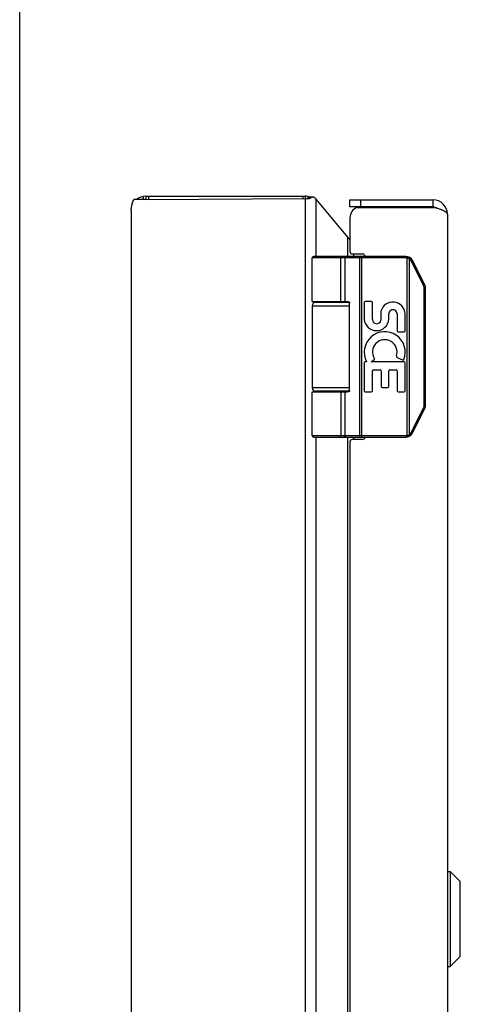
# Model space of a CAD drawing. Header units: inches. Extents: x 0 to 48.6, y 0 to 31.4.
# Tile 5 of 10: x 0 to 3.7, y 15.1 to 23.3. Entities that reach past the tile are written whole.
import ezdxf

# ---------------------------------------------------------------- set-up
doc = ezdxf.new("R2010")
doc.units = ezdxf.units.IN
doc.header["$LTSCALE"] = 2.671429
doc.header["$MEASUREMENT"] = 0
doc.layers.get('0').update_dxf_attribs({"linetype": 'CONTINUOUS'})
doc.layers.add('02___PRT_ALL_AXES', color=7, linetype='CONTINUOUS')

msp = doc.modelspace()

# ---------------------------------------------------------------- linework, layer by layer
at = {"color": 7, "linetype": 'Continuous'}
for p, q in [((0, 0), (0, 31.4286)), ((0.9768, 21.7684), (0.9812, 21.7622)), ((0.9806, 21.771), (0.9863, 21.7622)), ((1.0212, 21.7879), (1.0267, 21.7624)), ((1.0463, 21.7906), (1.0463, 21.7625)), ((1.0706, 21.7906), (1.0706, 21.7626)), ((2.3509, 21.7906), (2.3509, 21.7701)), ((2.3703, 21.7906), (2.3703, 21.7702)), ((2.3962, 21.7878), (2.3939, 21.7772)), ((2.4213, 21.779), (2.3958, 21.779)), ((2.4351, 21.7823), (2.4027, 21.7823)), ((2.7415, 21.7006), (2.7415, 21.7606)), ((2.8315, 21.7006), (2.8315, 21.7606)), ((3.4315, 21.7606), (3.4315, 21.7006)), ((3.4315, 21.7006), (2.7415, 21.7006)), ((3.2062, 21.2776), (2.4288, 21.2776)), ((3.2062, 21.2906), (2.4418, 21.2906)), ((2.6593, 21.2906), (2.6591, 21.2906)), ((2.6594, 21.2906), (2.6592, 21.2906)), ((2.6595, 21.2906), (2.6593, 21.2906)), ((2.6596, 21.2905), (2.6595, 21.2906)), ((2.6657, 20.9156), (2.6657, 21.2778)), ((2.6657, 20.9156), (2.6657, 21.2778)), ((2.7017, 20.9156), (2.7017, 21.2776)), ((2.8219, 21.2858), (2.8219, 21.2861)), ((2.8219, 21.2855), (2.8219, 21.2858)), ((2.822, 21.2851), (2.8219, 21.2855)), ((2.822, 21.2848), (2.822, 21.2851)), ((2.8221, 21.2844), (2.822, 21.2848)), ((2.8221, 21.284), (2.8221, 21.2844)), ((2.8221, 21.2836), (2.8221, 21.284)), ((2.8221, 21.2832), (2.8221, 21.2836)), ((2.8222, 21.2829), (2.8221, 21.2832)), ((2.8222, 21.2825), (2.8222, 21.2829)), ((2.8222, 21.282), (2.8222, 21.2825)), ((2.8222, 21.2816), (2.8222, 21.282)), ((2.8223, 21.2812), (2.8222, 21.2816)), ((2.8223, 21.2808), (2.8223, 21.2812)), ((2.8223, 21.2804), (2.8223, 21.2808)), ((2.8223, 21.28), (2.8223, 21.2804)), ((2.8223, 21.2795), (2.8223, 21.28)), ((2.8223, 21.2791), (2.8223, 21.2795)), ((2.8223, 21.2787), (2.8223, 21.2791)), ((2.8223, 21.2782), (2.8223, 21.2787)), ((2.8223, 21.2778), (2.8223, 21.2782)), ((2.8223, 21.2778), (2.8223, 19.8034)), ((2.8416, 19.7906), (2.8416, 21.2906)), ((3.2062, 21.2776), (3.2062, 21.2906)), ((3.2181, 21.2761), (3.2212, 21.2887)), ((3.2181, 19.805), (3.2181, 21.2761)), ((3.2354, 21.2693), (3.2358, 21.2698)), ((3.2354, 19.8119), (3.2354, 21.2693)), ((3.2358, 21.2698), (3.2361, 21.2704)), ((3.2361, 21.2704), (3.2364, 21.2709)), ((3.2364, 21.2709), (3.2368, 21.2714)), ((3.2368, 21.2714), (3.2371, 21.272)), ((3.2371, 21.272), (3.2374, 21.2725)), ((3.2374, 21.2725), (3.2376, 21.2728)), ((3.2376, 21.2728), (3.2378, 21.2732)), ((3.2378, 21.2732), (3.238, 21.2735)), ((3.238, 21.2735), (3.2382, 21.2738)), ((3.2382, 21.2738), (3.2384, 21.2741)), ((3.2384, 21.2741), (3.2386, 21.2745)), ((3.2386, 21.2745), (3.2388, 21.2748)), ((3.2388, 21.2748), (3.2389, 21.2751)), ((3.2389, 21.2751), (3.2391, 21.2754)), ((3.2391, 21.2754), (3.2392, 21.2757)), ((3.2392, 21.2757), (3.2394, 21.276)), ((3.2394, 21.276), (3.2395, 21.2762)), ((3.2395, 21.2762), (3.2397, 21.2765)), ((3.2397, 21.2765), (3.2398, 21.2768)), ((3.2522, 21.2502), (3.2528, 21.2505)), ((3.2528, 21.2505), (3.2536, 21.2509)), ((3.2536, 21.2509), (3.2543, 21.2513)), ((3.2543, 21.2513), (3.2551, 21.2517)), ((3.2551, 21.2517), (3.2558, 21.2521)), ((3.2558, 21.2521), (3.2564, 21.2524)), ((3.2564, 21.2524), (3.2571, 21.2528)), ((3.2571, 21.2528), (3.2576, 21.253)), ((3.2576, 21.253), (3.258, 21.2533)), ((3.258, 21.2533), (3.2585, 21.2536)), ((3.2585, 21.2536), (3.2589, 21.2538)), ((3.2589, 21.2538), (3.2593, 21.254)), ((3.2593, 21.254), (3.2595, 21.2542)), ((3.2595, 21.2542), (3.2598, 21.2543)), ((3.2598, 21.2543), (3.26, 21.2544)), ((3.26, 21.2544), (3.2602, 21.2546)), ((3.2602, 21.2546), (3.2604, 21.2547)), ((3.2604, 21.2547), (3.2606, 21.2548)), ((3.2606, 21.2548), (3.2608, 21.255)), ((3.3632, 21.0538), (3.2621, 21.256)), ((3.3534, 21.048), (3.2522, 21.2502)), ((3.3534, 21.048), (3.3543, 21.0485)), ((3.3543, 21.0485), (3.3551, 21.0488)), ((3.3551, 21.0488), (3.3558, 21.0492)), ((3.3558, 21.0492), (3.3565, 21.0496)), ((3.3565, 21.0496), (3.3572, 21.05)), ((3.3572, 21.05), (3.3579, 21.0504)), ((3.3579, 21.0504), (3.3584, 21.0506)), ((3.3584, 21.0506), (3.3589, 21.0509)), ((3.3586, 20.0553), (3.3586, 21.0258)), ((3.3586, 21.0258), (3.3698, 21.0258)), ((3.3589, 21.0509), (3.3593, 21.0511)), ((3.3593, 21.0511), (3.3596, 21.0513)), ((3.3596, 21.0513), (3.36, 21.0515)), ((3.36, 21.0515), (3.3604, 21.0518)), ((3.3604, 21.0518), (3.3606, 21.0519)), ((3.3606, 21.0519), (3.3609, 21.0521)), ((3.3609, 21.0521), (3.3611, 21.0522)), ((3.3611, 21.0522), (3.3613, 21.0523)), ((3.3613, 21.0523), (3.3615, 21.0525)), ((3.3615, 21.0525), (3.3617, 21.0526)), ((3.3617, 21.0526), (3.3619, 21.0527)), ((3.3698, 20.0553), (3.3698, 21.0258)), ((2.4288, 20.8806), (2.7397, 20.8806)), ((2.4588, 20.9106), (2.7375, 20.9106)), ((2.7397, 20.1756), (2.7397, 20.9056)), ((2.7397, 20.2006), (2.4288, 20.2006)), ((2.4288, 20.1656), (2.7198, 20.1656)), ((2.7375, 20.1706), (2.4588, 20.1706)), ((2.7017, 19.8036), (2.7017, 20.1656)), ((3.2522, 19.8309), (3.3534, 20.0332)), ((3.2621, 19.8251), (3.3632, 20.0274)), ((3.3534, 20.0332), (3.3543, 20.0327)), ((3.3543, 20.0327), (3.3551, 20.0323)), ((3.3551, 20.0323), (3.3558, 20.0319)), ((3.3558, 20.0319), (3.3565, 20.0315)), ((3.3565, 20.0315), (3.3572, 20.0312)), ((3.3572, 20.0312), (3.3579, 20.0308)), ((3.3579, 20.0308), (3.3584, 20.0305)), ((3.3584, 20.0305), (3.3589, 20.0303)), ((3.3586, 20.0553), (3.3698, 20.0553)), ((3.3589, 20.0303), (3.3593, 20.03)), ((3.3593, 20.03), (3.3597, 20.0298)), ((3.3597, 20.0298), (3.3601, 20.0295)), ((3.3601, 20.0295), (3.3604, 20.0294)), ((3.3604, 20.0294), (3.3606, 20.0292)), ((3.3606, 20.0292), (3.3609, 20.0291)), ((3.3609, 20.0291), (3.3611, 20.029)), ((3.3611, 20.029), (3.3613, 20.0288)), ((3.3613, 20.0288), (3.3615, 20.0287)), ((3.3615, 20.0287), (3.3617, 20.0286)), ((2.4288, 19.8036), (3.2062, 19.8036)), ((2.4418, 19.7906), (3.2062, 19.7906)), ((2.6593, 19.7906), (2.6591, 19.7906)), ((2.6594, 19.7906), (2.6592, 19.7906)), ((2.6595, 19.7906), (2.6593, 19.7906)), ((2.6596, 19.7906), (2.6595, 19.7906)), ((2.6597, 19.7906), (2.6596, 19.7906)), ((2.8219, 19.7957), (2.8219, 19.7954)), ((2.8221, 19.797), (2.822, 19.7966)), ((2.822, 19.7966), (2.822, 19.7962)), ((2.8222, 19.7981), (2.8221, 19.7977)), ((2.8221, 19.7977), (2.8221, 19.7973)), ((2.8221, 19.7973), (2.8221, 19.797)), ((2.8223, 19.7997), (2.8222, 19.7993)), ((2.8222, 19.7993), (2.8222, 19.7989)), ((2.8222, 19.7989), (2.8222, 19.7985)), ((2.8222, 19.7985), (2.8222, 19.7981)), ((2.8223, 19.8034), (2.8223, 19.8029)), ((2.8223, 19.8023), (2.8223, 19.8018)), ((2.8223, 19.8018), (2.8223, 19.8014)), ((2.8223, 19.8014), (2.8223, 19.801)), ((2.8223, 19.801), (2.8223, 19.8006)), ((2.8223, 19.8006), (2.8223, 19.8001)), ((2.8223, 19.8001), (2.8223, 19.7997)), ((3.2062, 19.8036), (3.2062, 19.7906)), ((3.2181, 19.805), (3.2212, 19.7924)), ((3.2354, 19.8119), (3.2358, 19.8113)), ((3.2358, 19.8113), (3.2361, 19.8108)), ((3.2361, 19.8108), (3.2364, 19.8103)), ((3.2364, 19.8103), (3.2367, 19.8099)), ((3.2367, 19.8099), (3.237, 19.8094)), ((3.237, 19.8094), (3.2373, 19.8089)), ((3.2373, 19.8089), (3.2375, 19.8085)), ((3.2375, 19.8085), (3.2377, 19.8082)), ((3.2377, 19.8082), (3.2379, 19.8078)), ((3.2379, 19.8078), (3.2381, 19.8075)), ((3.2381, 19.8075), (3.2383, 19.8072)), ((3.2383, 19.8072), (3.2385, 19.8069)), ((3.2385, 19.8069), (3.2387, 19.8065)), ((3.2387, 19.8065), (3.2388, 19.8062)), ((3.2388, 19.8062), (3.239, 19.8059)), ((3.239, 19.8059), (3.2392, 19.8056)), ((3.2392, 19.8056), (3.2393, 19.8053)), ((3.2393, 19.8053), (3.2395, 19.8051)), ((3.2395, 19.8051), (3.2396, 19.8048)), ((3.2396, 19.8048), (3.2397, 19.8045)), ((3.2522, 19.8309), (3.2532, 19.8304)), ((3.2532, 19.8304), (3.254, 19.8301)), ((3.254, 19.8301), (3.2547, 19.8297)), ((3.2547, 19.8297), (3.2554, 19.8293)), ((3.2554, 19.8293), (3.2561, 19.8289)), ((3.2561, 19.8289), (3.2568, 19.8285)), ((3.2568, 19.8285), (3.2573, 19.8283)), ((3.2573, 19.8283), (3.2577, 19.828)), ((3.2577, 19.828), (3.2582, 19.8278)), ((3.2582, 19.8278), (3.2586, 19.8275)), ((3.2586, 19.8275), (3.259, 19.8273)), ((3.259, 19.8273), (3.2593, 19.8271)), ((3.2593, 19.8271), (3.2595, 19.827)), ((3.2595, 19.827), (3.2598, 19.8268)), ((3.2598, 19.8268), (3.26, 19.8267)), ((3.26, 19.8267), (3.2602, 19.8266)), ((3.2602, 19.8266), (3.2604, 19.8264)), ((3.2604, 19.8264), (3.2606, 19.8263)), ((3.5545, 16.1846), (3.5733, 16.1846)), ((3.5545, 15.3965), (3.5545, 16.1846)), ((3.5733, 16.1846), (3.5733, 15.3965)), ((3.5733, 16.1846), (3.6564, 16.1015)), ((3.6564, 15.4796), (3.6564, 16.1015)), ((3.6585, 15.4847), (3.6585, 16.0965)), ((3.5733, 15.3965), (3.6564, 15.4796)), ((3.5545, 15.3965), (3.5733, 15.3965))]:
    msp.add_line(p, q, dxfattribs=at)
at = {"color": 3, "linetype": 'Continuous'}
for p, q in [((0.9624, 21.7621), (0.9468, 21.762)), ((0.9857, 21.7622), (0.9624, 21.7621)), ((1.0463, 21.7906), (2.3703, 21.7906)), ((1.0463, 21.7625), (2.3703, 21.7702)), ((2.3703, 21.7702), (2.3823, 21.7703)), ((2.3703, 21.7702), (2.3703, 9.811)), ((2.4622, 21.2906), (2.4622, 21.7657)), ((2.7252, 21.4498), (2.4622, 21.7657)), ((2.7415, 21.7606), (3.4315, 21.7606)), ((0.9263, 21.6706), (0.9263, 9.9106)), ((2.8019, 21.6956), (3.4472, 21.6956)), ((2.7415, 21.6106), (2.7415, 21.3306)), ((3.5515, 21.6406), (3.5515, 9.9406)), ((2.7252, 21.2906), (2.7252, 21.4498)), ((2.7615, 21.3106), (2.8465, 21.3106)), ((2.7711, 21.3106), (2.7711, 21.2906)), ((2.4622, 20.9106), (2.4622, 20.9156)), ((2.7252, 20.9106), (2.7252, 20.9153)), ((2.4622, 20.1656), (2.4622, 20.1706)), ((2.7252, 20.1659), (2.7252, 20.1706)), ((2.4622, 11.7906), (2.4622, 19.7906)), ((2.7252, 11.7906), (2.7252, 19.7906)), ((2.7711, 19.7906), (2.7711, 19.7706)), ((2.7415, 19.7506), (2.7415, 11.8306)), ((2.8465, 19.7706), (2.7615, 19.7706))]:
    msp.add_line(p, q, dxfattribs=at)
for points in [[(0.9263, 21.6706), (0.9264, 21.6782), (0.9269, 21.6858), (0.9276, 21.6934), (0.9286, 21.701), (0.9299, 21.7087), (0.9315, 21.7163), (0.9334, 21.7239), (0.9355, 21.7315), (0.938, 21.7391), (0.9406, 21.7467), (0.9436, 21.7543), (0.9468, 21.762)], [(1.0463, 21.7625), (1.0365, 21.7624), (1.0317, 21.7624), (1.0268, 21.7624), (1.022, 21.7624), (0.9857, 21.7622)], [(2.3823, 21.7703), (2.3859, 21.7703), (2.3894, 21.7705), (2.3929, 21.7708), (2.3963, 21.7713), (2.3997, 21.7718), (2.4031, 21.7725), (2.4063, 21.7733), (2.4095, 21.7742), (2.4126, 21.7752), (2.4156, 21.7764), (2.4185, 21.7776)], [(2.4351, 21.7823), (2.434, 21.7823), (2.4323, 21.7822), (2.4306, 21.782), (2.429, 21.7817), (2.4273, 21.7813), (2.4257, 21.7808), (2.4242, 21.7803), (2.4227, 21.7797), (2.4185, 21.7776)], [(2.4523, 21.7752), (2.4515, 21.7761), (2.4506, 21.7769), (2.4496, 21.7777), (2.4486, 21.7785), (2.4474, 21.7792), (2.4462, 21.7799), (2.4449, 21.7805), (2.4435, 21.781), (2.442, 21.7814), (2.4405, 21.7818), (2.4389, 21.7821), (2.4373, 21.7822), (2.4357, 21.7823), (2.4351, 21.7823)], [(2.4541, 21.773), (2.4538, 21.7734), (2.4535, 21.7738), (2.4532, 21.7741), (2.4529, 21.7745), (2.4526, 21.7748), (2.4523, 21.7752)], [(2.4541, 21.773), (2.4547, 21.7724), (2.4553, 21.7717), (2.4559, 21.771), (2.4565, 21.7704), (2.4572, 21.7698), (2.4579, 21.7692)], [(2.4622, 21.7657), (2.4615, 21.7663), (2.4608, 21.7669), (2.4601, 21.7674), (2.4594, 21.768), (2.4587, 21.7686), (2.4579, 21.7692)], [(3.5515, 21.6406), (3.5513, 21.6427), (3.5508, 21.6448), (3.5498, 21.6469), (3.5486, 21.649), (3.5469, 21.6512), (3.5449, 21.6533), (3.5426, 21.6554), (3.5399, 21.6575), (3.5369, 21.6596), (3.5336, 21.6617), (3.5299, 21.6638), (3.526, 21.666), (3.5217, 21.6681), (3.5172, 21.6702), (3.5124, 21.6723), (3.5074, 21.6744), (3.5021, 21.6765), (3.4966, 21.6787), (3.491, 21.6808), (3.4851, 21.6829), (3.4791, 21.685), (3.4729, 21.6871), (3.4666, 21.6892), (3.4602, 21.6913), (3.4537, 21.6935), (3.4472, 21.6956)], [(2.7252, 21.4498), (2.7273, 21.4463), (2.7296, 21.4428), (2.732, 21.4393), (2.7345, 21.4358), (2.7371, 21.4323), (2.7398, 21.4288), (2.7415, 21.4266)]]:
    msp.add_lwpolyline(points, dxfattribs=at)
at = {"color": 7, "linetype": 'Continuous'}
for points in [[(2.3763, 21.7703), (2.3777, 21.7703), (2.3792, 21.7704), (2.3806, 21.7706)], [(2.3806, 21.7706), (2.382, 21.7709), (2.3834, 21.7713)], [(2.3834, 21.7713), (2.3848, 21.7718), (2.3862, 21.7723), (2.3876, 21.773), (2.389, 21.7737), (2.3904, 21.7745), (2.3918, 21.7755), (2.3931, 21.7765), (2.3945, 21.7777)], [(2.4027, 21.7823), (2.4022, 21.7823), (2.4016, 21.7822), (2.401, 21.7821), (2.4003, 21.7819), (2.3997, 21.7817), (2.3991, 21.7814), (2.3984, 21.7811), (2.3978, 21.7806), (2.3971, 21.7802), (2.3964, 21.7796), (2.3945, 21.7777)], [(2.6657, 21.2778), (2.6657, 21.278), (2.6657, 21.2782), (2.6657, 21.2784), (2.6657, 21.2787), (2.6657, 21.2789), (2.6657, 21.2791), (2.6656, 21.2793), (2.6656, 21.2795), (2.6656, 21.2797), (2.6656, 21.28), (2.6656, 21.2802), (2.6656, 21.2804), (2.6655, 21.2806), (2.6655, 21.2808), (2.6655, 21.281), (2.6654, 21.2812), (2.6654, 21.2814), (2.6654, 21.2816), (2.6653, 21.2818), (2.6653, 21.282), (2.6653, 21.2823), (2.6652, 21.2825), (2.6652, 21.2827), (2.6651, 21.2829), (2.6651, 21.2831), (2.6651, 21.2832), (2.665, 21.2834), (2.665, 21.2836), (2.6649, 21.2838), (2.6648, 21.284), (2.6648, 21.2842), (2.6647, 21.2844), (2.6647, 21.2846), (2.6646, 21.2848), (2.6646, 21.2849), (2.6645, 21.2851), (2.6644, 21.2853), (2.6644, 21.2855), (2.6643, 21.2856), (2.6642, 21.2858), (2.6642, 21.286), (2.6641, 21.2861), (2.664, 21.2863), (2.6639, 21.2865), (2.6639, 21.2866), (2.6638, 21.2868), (2.6637, 21.2869), (2.6636, 21.2871), (2.6635, 21.2872), (2.6635, 21.2874), (2.6634, 21.2875), (2.6633, 21.2876), (2.6632, 21.2878), (2.6631, 21.2879), (2.663, 21.288), (2.663, 21.2882), (2.6629, 21.2883), (2.6628, 21.2884), (2.6627, 21.2885), (2.6626, 21.2887), (2.6625, 21.2888), (2.6624, 21.2889), (2.6623, 21.289), (2.6622, 21.2891), (2.6621, 21.2892), (2.662, 21.2893), (2.6619, 21.2894), (2.6618, 21.2895), (2.6617, 21.2895), (2.6616, 21.2896), (2.6615, 21.2897), (2.6614, 21.2898), (2.6613, 21.2899), (2.6612, 21.2899), (2.6611, 21.29), (2.661, 21.2901), (2.6609, 21.2901), (2.6608, 21.2902), (2.6607, 21.2902), (2.6606, 21.2903), (2.6605, 21.2903), (2.6604, 21.2904), (2.6602, 21.2904), (2.6601, 21.2904), (2.66, 21.2905), (2.6599, 21.2905), (2.6598, 21.2905), (2.6597, 21.2905), (2.6596, 21.2905)], [(2.6657, 21.2778), (2.6657, 21.278), (2.6657, 21.2782), (2.6657, 21.2784), (2.6657, 21.2787), (2.6656, 21.2789), (2.6656, 21.2791), (2.6656, 21.2793), (2.6656, 21.2795), (2.6656, 21.2797), (2.6656, 21.28), (2.6655, 21.2802), (2.6655, 21.2804), (2.6655, 21.2806), (2.6655, 21.2808), (2.6654, 21.281), (2.6654, 21.2812), (2.6654, 21.2814), (2.6653, 21.2816), (2.6653, 21.2818), (2.6653, 21.282), (2.6652, 21.2823), (2.6652, 21.2825), (2.6652, 21.2827), (2.6651, 21.2829), (2.6651, 21.2831), (2.665, 21.2832), (2.665, 21.2834), (2.6649, 21.2836), (2.6649, 21.2838), (2.6648, 21.284), (2.6648, 21.2842), (2.6647, 21.2844), (2.6646, 21.2846), (2.6646, 21.2848), (2.6645, 21.2849), (2.6645, 21.2851), (2.6644, 21.2853), (2.6643, 21.2855), (2.6643, 21.2856), (2.6642, 21.2858), (2.6641, 21.286), (2.6641, 21.2861), (2.664, 21.2863), (2.6639, 21.2865), (2.6638, 21.2866), (2.6638, 21.2868), (2.6637, 21.2869), (2.6636, 21.2871), (2.6635, 21.2872), (2.6634, 21.2874), (2.6634, 21.2875), (2.6633, 21.2876), (2.6632, 21.2878), (2.6631, 21.2879), (2.663, 21.288), (2.6629, 21.2882), (2.6628, 21.2883), (2.6627, 21.2884), (2.6626, 21.2885), (2.6626, 21.2887), (2.6625, 21.2888), (2.6624, 21.2889), (2.6623, 21.289), (2.6622, 21.2891), (2.6621, 21.2892), (2.662, 21.2893), (2.6619, 21.2894), (2.6618, 21.2895), (2.6617, 21.2895), (2.6616, 21.2896), (2.6615, 21.2897), (2.6614, 21.2898), (2.6613, 21.2899), (2.6612, 21.2899), (2.6611, 21.29), (2.661, 21.2901), (2.6609, 21.2901), (2.6607, 21.2902), (2.6606, 21.2902), (2.6605, 21.2903), (2.6604, 21.2903), (2.6603, 21.2904), (2.6602, 21.2904), (2.6601, 21.2904), (2.66, 21.2905), (2.6599, 21.2905), (2.6598, 21.2905), (2.6597, 21.2905)], [(2.7017, 21.2776), (2.7017, 21.2778), (2.7017, 21.278), (2.7017, 21.2782), (2.7016, 21.2784), (2.7016, 21.2787), (2.7016, 21.2789), (2.7016, 21.2791), (2.7016, 21.2793), (2.7016, 21.2795), (2.7015, 21.2797), (2.7015, 21.28), (2.7015, 21.2802), (2.7014, 21.2804), (2.7014, 21.2806), (2.7014, 21.2808), (2.7013, 21.281), (2.7013, 21.2812), (2.7012, 21.2814), (2.7012, 21.2816), (2.7011, 21.2818), (2.7011, 21.282), (2.701, 21.2823), (2.701, 21.2825), (2.7009, 21.2827), (2.7008, 21.2829), (2.7008, 21.2831), (2.7007, 21.2832), (2.7006, 21.2834), (2.7005, 21.2836), (2.7005, 21.2838), (2.7004, 21.284), (2.7003, 21.2842), (2.7002, 21.2844), (2.7001, 21.2846), (2.7, 21.2848), (2.6999, 21.2849), (2.6998, 21.2851), (2.6997, 21.2853), (2.6997, 21.2855), (2.6996, 21.2856), (2.6994, 21.2858), (2.6993, 21.286), (2.6992, 21.2861), (2.6991, 21.2863), (2.699, 21.2865), (2.6989, 21.2866), (2.6988, 21.2868), (2.6987, 21.2869), (2.6985, 21.2871), (2.6984, 21.2872), (2.6983, 21.2874), (2.6982, 21.2875), (2.6981, 21.2876), (2.6979, 21.2878), (2.6978, 21.2879), (2.6977, 21.288), (2.6975, 21.2882), (2.6974, 21.2883), (2.6973, 21.2884), (2.6971, 21.2885), (2.697, 21.2887), (2.6968, 21.2888), (2.6967, 21.2889), (2.6966, 21.289), (2.6964, 21.2891), (2.6963, 21.2892), (2.6961, 21.2893), (2.696, 21.2894), (2.6958, 21.2895), (2.6957, 21.2895), (2.6955, 21.2896), (2.6954, 21.2897), (2.6952, 21.2898), (2.6951, 21.2899), (2.6949, 21.2899), (2.6947, 21.29), (2.6946, 21.2901), (2.6944, 21.2901), (2.6943, 21.2902), (2.6941, 21.2902), (2.6939, 21.2903), (2.6938, 21.2903), (2.6936, 21.2904), (2.6935, 21.2904), (2.6933, 21.2904), (2.6931, 21.2905), (2.693, 21.2905), (2.6928, 21.2905), (2.6926, 21.2905), (2.6925, 21.2905), (2.6923, 21.2906), (2.6922, 21.2906), (2.692, 21.2906), (2.6918, 21.2906)], [(2.8219, 21.2861), (2.8218, 21.2863), (2.8218, 21.2865), (2.8218, 21.2866), (2.8218, 21.2868), (2.8217, 21.2869), (2.8217, 21.2871), (2.8217, 21.2872), (2.8217, 21.2874), (2.8216, 21.2875), (2.8216, 21.2876), (2.8216, 21.2878), (2.8216, 21.2879), (2.8215, 21.288), (2.8215, 21.2882), (2.8215, 21.2883), (2.8215, 21.2884), (2.8214, 21.2885), (2.8214, 21.2887), (2.8214, 21.2888), (2.8213, 21.2889), (2.8213, 21.289), (2.8213, 21.2891), (2.8213, 21.2892), (2.8212, 21.2893), (2.8212, 21.2894), (2.8212, 21.2895), (2.8211, 21.2895), (2.8211, 21.2896), (2.8211, 21.2897), (2.821, 21.2898), (2.821, 21.2899), (2.821, 21.2899), (2.8209, 21.29), (2.8209, 21.2901), (2.8209, 21.2901), (2.8208, 21.2902), (2.8208, 21.2902), (2.8208, 21.2903), (2.8207, 21.2903), (2.8207, 21.2904), (2.8207, 21.2904), (2.8206, 21.2904), (2.8206, 21.2905), (2.8206, 21.2905), (2.8205, 21.2905), (2.8205, 21.2905), (2.8205, 21.2905), (2.8204, 21.2906), (2.8204, 21.2906), (2.8204, 21.2906), (2.8203, 21.2906)], [(3.2354, 21.2693), (3.2349, 21.2696), (3.2344, 21.2699), (3.2339, 21.2702), (3.2334, 21.2704), (3.2329, 21.2707), (3.2323, 21.271), (3.2318, 21.2712), (3.2313, 21.2715), (3.2308, 21.2718), (3.2302, 21.272), (3.2297, 21.2723), (3.2292, 21.2725), (3.2286, 21.2727), (3.2281, 21.273), (3.2276, 21.2732), (3.227, 21.2734), (3.2265, 21.2736), (3.2259, 21.2738), (3.2254, 21.274), (3.2248, 21.2742), (3.2243, 21.2744), (3.2237, 21.2746), (3.2232, 21.2748), (3.2226, 21.2749), (3.222, 21.2751), (3.2215, 21.2753), (3.2209, 21.2754), (3.2204, 21.2756), (3.2198, 21.2757), (3.2192, 21.2759), (3.2187, 21.276), (3.2181, 21.2761)], [(3.2522, 21.2502), (3.252, 21.2507), (3.2518, 21.2512), (3.2515, 21.2516), (3.2512, 21.2521), (3.251, 21.2526), (3.2507, 21.253), (3.2504, 21.2535), (3.2502, 21.254), (3.2499, 21.2544), (3.2496, 21.2549), (3.2493, 21.2553), (3.249, 21.2558), (3.2487, 21.2562), (3.2484, 21.2566), (3.2481, 21.2571), (3.2478, 21.2575), (3.2475, 21.2579), (3.2471, 21.2584), (3.2468, 21.2588), (3.2465, 21.2592), (3.2461, 21.2596), (3.2458, 21.26), (3.2454, 21.2604), (3.2451, 21.2608), (3.2447, 21.2612), (3.2444, 21.2616), (3.244, 21.262), (3.2436, 21.2624), (3.2433, 21.2628), (3.2429, 21.2632), (3.2425, 21.2636), (3.2421, 21.2639), (3.2417, 21.2643), (3.2413, 21.2647), (3.2409, 21.265), (3.2405, 21.2654), (3.2401, 21.2657), (3.2397, 21.2661), (3.2393, 21.2664), (3.2389, 21.2667), (3.2385, 21.2671), (3.238, 21.2674), (3.2376, 21.2677), (3.2372, 21.268), (3.2367, 21.2684), (3.2363, 21.2687), (3.2359, 21.269), (3.2354, 21.2693)], [(3.2398, 21.2768), (3.2399, 21.2769), (3.2399, 21.277), (3.24, 21.2772), (3.2401, 21.2773), (3.2401, 21.2774), (3.2402, 21.2775), (3.2402, 21.2776), (3.2403, 21.2778), (3.2403, 21.2779), (3.2404, 21.278), (3.2404, 21.2781), (3.2405, 21.2782), (3.2405, 21.2783), (3.2405, 21.2784), (3.2406, 21.2785), (3.2406, 21.2786), (3.2406, 21.2787), (3.2407, 21.2788), (3.2407, 21.2788), (3.2407, 21.2789), (3.2408, 21.279), (3.2408, 21.2791), (3.2408, 21.2792), (3.2408, 21.2792), (3.2408, 21.2793), (3.2409, 21.2794), (3.2409, 21.2794), (3.2409, 21.2795), (3.2409, 21.2796), (3.2409, 21.2796), (3.2409, 21.2797), (3.2409, 21.2797), (3.2409, 21.2798), (3.2409, 21.2798), (3.2409, 21.2799), (3.2409, 21.2799), (3.2409, 21.2799), (3.2409, 21.28), (3.2409, 21.28), (3.2409, 21.28), (3.2409, 21.28), (3.2409, 21.2801), (3.2408, 21.2801), (3.2408, 21.2801)], [(3.2608, 21.255), (3.2609, 21.255), (3.261, 21.2551), (3.261, 21.2551), (3.2611, 21.2552), (3.2612, 21.2552), (3.2613, 21.2553), (3.2613, 21.2553), (3.2614, 21.2554), (3.2615, 21.2554), (3.2615, 21.2555), (3.2616, 21.2555), (3.2616, 21.2555), (3.2617, 21.2556), (3.2617, 21.2556), (3.2618, 21.2557), (3.2618, 21.2557), (3.2619, 21.2557), (3.2619, 21.2558), (3.2619, 21.2558), (3.262, 21.2558), (3.262, 21.2559), (3.262, 21.2559), (3.262, 21.2559), (3.262, 21.2559), (3.2621, 21.2559), (3.2621, 21.256), (3.2621, 21.256), (3.2621, 21.256), (3.2621, 21.256), (3.2621, 21.256)], [(3.3586, 21.0258), (3.3586, 21.0264), (3.3586, 21.0269), (3.3586, 21.0275), (3.3585, 21.028), (3.3585, 21.0286), (3.3585, 21.0291), (3.3584, 21.0296), (3.3584, 21.0302), (3.3584, 21.0307), (3.3583, 21.0313), (3.3582, 21.0318), (3.3582, 21.0324), (3.3581, 21.0329), (3.358, 21.0334), (3.3579, 21.034), (3.3578, 21.0345), (3.3577, 21.0351), (3.3576, 21.0356), (3.3575, 21.0361), (3.3574, 21.0367), (3.3573, 21.0372), (3.3571, 21.0377), (3.357, 21.0383), (3.3569, 21.0388), (3.3567, 21.0393), (3.3566, 21.0398), (3.3564, 21.0404), (3.3563, 21.0409), (3.3561, 21.0414), (3.3559, 21.0419), (3.3557, 21.0424), (3.3555, 21.0429), (3.3553, 21.0435), (3.3552, 21.044), (3.3549, 21.0445), (3.3547, 21.045), (3.3545, 21.0455), (3.3543, 21.046), (3.3541, 21.0465), (3.3538, 21.047), (3.3536, 21.0475), (3.3534, 21.048)], [(3.3619, 21.0527), (3.362, 21.0528), (3.3621, 21.0528), (3.3622, 21.0529), (3.3623, 21.0529), (3.3623, 21.053), (3.3624, 21.053), (3.3625, 21.0531), (3.3625, 21.0531), (3.3626, 21.0532), (3.3627, 21.0532), (3.3627, 21.0533), (3.3628, 21.0533), (3.3628, 21.0533), (3.3629, 21.0534), (3.3629, 21.0534), (3.363, 21.0534), (3.363, 21.0535), (3.363, 21.0535), (3.3631, 21.0535), (3.3631, 21.0536), (3.3631, 21.0536), (3.3631, 21.0536), (3.3632, 21.0536), (3.3632, 21.0537), (3.3632, 21.0537), (3.3632, 21.0537), (3.3632, 21.0537), (3.3632, 21.0537), (3.3632, 21.0538), (3.3632, 21.0538)], [(2.4288, 20.9156), (2.7198, 20.9156), (2.7205, 20.9156), (2.7212, 20.9156), (2.7218, 20.9155), (2.7225, 20.9155), (2.7231, 20.9155), (2.7237, 20.9154), (2.7243, 20.9154), (2.7249, 20.9153), (2.7255, 20.9153), (2.726, 20.9152), (2.7265, 20.9151), (2.727, 20.9151), (2.7275, 20.915), (2.7279, 20.9149), (2.7284, 20.9148), (2.7288, 20.9148), (2.7292, 20.9147), (2.7296, 20.9146), (2.73, 20.9145), (2.7303, 20.9144), (2.7307, 20.9143), (2.731, 20.9142), (2.7314, 20.9141), (2.7317, 20.914), (2.732, 20.9139), (2.7323, 20.9138), (2.7326, 20.9136), (2.7329, 20.9135), (2.7332, 20.9134), (2.7334, 20.9133), (2.7337, 20.9132), (2.7339, 20.9131), (2.7342, 20.913), (2.7344, 20.9128), (2.7346, 20.9127), (2.7348, 20.9126), (2.735, 20.9125), (2.7353, 20.9124), (2.7354, 20.9122), (2.7356, 20.9121), (2.7358, 20.912), (2.736, 20.9119), (2.7362, 20.9117), (2.7363, 20.9116), (2.7365, 20.9115), (2.7366, 20.9114), (2.7368, 20.9113), (2.7369, 20.9111), (2.7371, 20.911), (2.7372, 20.9109), (2.7373, 20.9108), (2.7375, 20.9106), (2.7376, 20.9105), (2.7377, 20.9104), (2.7378, 20.9103), (2.7379, 20.9102), (2.738, 20.91), (2.7381, 20.9099), (2.7382, 20.9098), (2.7383, 20.9097), (2.7384, 20.9096), (2.7385, 20.9094), (2.7385, 20.9093), (2.7386, 20.9092), (2.7387, 20.9091), (2.7388, 20.909), (2.7388, 20.9089), (2.7389, 20.9087), (2.739, 20.9086), (2.739, 20.9085), (2.7391, 20.9084), (2.7391, 20.9083), (2.7392, 20.9082), (2.7392, 20.9081), (2.7393, 20.908), (2.7393, 20.9078), (2.7394, 20.9077), (2.7394, 20.9076), (2.7394, 20.9075), (2.7395, 20.9074), (2.7395, 20.9073), (2.7395, 20.9072), (2.7396, 20.9071), (2.7396, 20.907), (2.7396, 20.9069), (2.7396, 20.9068), (2.7396, 20.9066), (2.7397, 20.9065), (2.7397, 20.9064), (2.7397, 20.9063), (2.7397, 20.9062), (2.7397, 20.9061), (2.7397, 20.906), (2.7397, 20.9059), (2.7397, 20.9058), (2.7397, 20.9057), (2.7397, 20.9056)], [(2.6657, 20.1656), (2.6657, 19.8034), (2.6657, 19.8031), (2.6657, 19.8029), (2.6657, 19.8027), (2.6657, 19.8025), (2.6656, 19.8023), (2.6656, 19.8021), (2.6656, 19.8018), (2.6656, 19.8016), (2.6656, 19.8014), (2.6656, 19.8012), (2.6655, 19.801), (2.6655, 19.8008), (2.6655, 19.8006), (2.6655, 19.8004), (2.6654, 19.8001), (2.6654, 19.7999), (2.6654, 19.7997), (2.6653, 19.7995), (2.6653, 19.7993), (2.6653, 19.7991), (2.6652, 19.7989), (2.6652, 19.7987), (2.6652, 19.7985), (2.6651, 19.7983), (2.6651, 19.7981), (2.665, 19.7979), (2.665, 19.7977), (2.6649, 19.7975), (2.6649, 19.7973), (2.6648, 19.7971), (2.6648, 19.797), (2.6647, 19.7968), (2.6646, 19.7966), (2.6646, 19.7964), (2.6645, 19.7962), (2.6645, 19.796), (2.6644, 19.7959), (2.6643, 19.7957), (2.6643, 19.7955), (2.6642, 19.7954), (2.6641, 19.7952), (2.6641, 19.795), (2.664, 19.7949), (2.6639, 19.7947), (2.6638, 19.7945), (2.6638, 19.7944), (2.6637, 19.7942), (2.6636, 19.7941), (2.6635, 19.7939), (2.6634, 19.7938), (2.6634, 19.7937), (2.6633, 19.7935), (2.6632, 19.7934), (2.6631, 19.7932), (2.663, 19.7931), (2.6629, 19.793), (2.6628, 19.7929), (2.6627, 19.7927), (2.6626, 19.7926), (2.6626, 19.7925), (2.6625, 19.7924), (2.6624, 19.7923), (2.6623, 19.7922), (2.6622, 19.7921), (2.6621, 19.792), (2.662, 19.7919), (2.6619, 19.7918), (2.6618, 19.7917), (2.6617, 19.7916), (2.6616, 19.7915), (2.6615, 19.7914), (2.6614, 19.7914), (2.6613, 19.7913), (2.6612, 19.7912), (2.6611, 19.7912), (2.661, 19.7911), (2.6609, 19.791), (2.6607, 19.791), (2.6606, 19.7909), (2.6605, 19.7909), (2.6604, 19.7908), (2.6603, 19.7908), (2.6602, 19.7908), (2.6601, 19.7907), (2.66, 19.7907), (2.6599, 19.7907), (2.6598, 19.7906), (2.6597, 19.7906)], [(2.6657, 20.1656), (2.6657, 19.8034), (2.6657, 19.8031), (2.6657, 19.8029), (2.6657, 19.8027), (2.6657, 19.8025), (2.6657, 19.8023), (2.6657, 19.8021), (2.6656, 19.8018), (2.6656, 19.8016), (2.6656, 19.8014), (2.6656, 19.8012), (2.6656, 19.801), (2.6656, 19.8008), (2.6655, 19.8006), (2.6655, 19.8004), (2.6655, 19.8001), (2.6654, 19.7999), (2.6654, 19.7997), (2.6654, 19.7995), (2.6653, 19.7993), (2.6653, 19.7991), (2.6653, 19.7989), (2.6652, 19.7987), (2.6652, 19.7985), (2.6651, 19.7983), (2.6651, 19.7981), (2.6651, 19.7979), (2.665, 19.7977), (2.665, 19.7975), (2.6649, 19.7973), (2.6648, 19.7971), (2.6648, 19.797), (2.6647, 19.7968), (2.6647, 19.7966), (2.6646, 19.7964), (2.6646, 19.7962), (2.6645, 19.796), (2.6644, 19.7959), (2.6644, 19.7957), (2.6643, 19.7955), (2.6642, 19.7954), (2.6642, 19.7952), (2.6641, 19.795), (2.664, 19.7949), (2.6639, 19.7947), (2.6639, 19.7945), (2.6638, 19.7944), (2.6637, 19.7942), (2.6636, 19.7941), (2.6635, 19.7939), (2.6635, 19.7938), (2.6634, 19.7937), (2.6633, 19.7935), (2.6632, 19.7934), (2.6631, 19.7932), (2.663, 19.7931), (2.663, 19.793), (2.6629, 19.7929), (2.6628, 19.7927), (2.6627, 19.7926), (2.6626, 19.7925), (2.6625, 19.7924), (2.6624, 19.7923), (2.6623, 19.7922), (2.6622, 19.7921), (2.6621, 19.792), (2.662, 19.7919), (2.6619, 19.7918), (2.6618, 19.7917), (2.6617, 19.7916), (2.6616, 19.7915), (2.6615, 19.7914), (2.6614, 19.7914), (2.6613, 19.7913), (2.6612, 19.7912), (2.6611, 19.7912), (2.661, 19.7911), (2.6609, 19.791), (2.6608, 19.791), (2.6607, 19.7909), (2.6606, 19.7909), (2.6605, 19.7908), (2.6604, 19.7908), (2.6602, 19.7908), (2.6601, 19.7907), (2.66, 19.7907), (2.6599, 19.7907), (2.6598, 19.7906), (2.6597, 19.7906)], [(2.7397, 20.1756), (2.7397, 20.1755), (2.7397, 20.1754), (2.7397, 20.1753), (2.7397, 20.1752), (2.7397, 20.175), (2.7397, 20.1749), (2.7397, 20.1748), (2.7397, 20.1747), (2.7397, 20.1746), (2.7396, 20.1745), (2.7396, 20.1744), (2.7396, 20.1743), (2.7396, 20.1742), (2.7396, 20.1741), (2.7395, 20.174), (2.7395, 20.1739), (2.7395, 20.1738), (2.7394, 20.1736), (2.7394, 20.1735), (2.7394, 20.1734), (2.7393, 20.1733), (2.7393, 20.1732), (2.7392, 20.1731), (2.7392, 20.173), (2.7391, 20.1729), (2.7391, 20.1728), (2.739, 20.1726), (2.739, 20.1725), (2.7389, 20.1724), (2.7388, 20.1723), (2.7388, 20.1722), (2.7387, 20.1721), (2.7386, 20.1719), (2.7385, 20.1718), (2.7385, 20.1717), (2.7384, 20.1716), (2.7383, 20.1715), (2.7382, 20.1714), (2.7381, 20.1712), (2.738, 20.1711), (2.7379, 20.171), (2.7378, 20.1709), (2.7377, 20.1708), (2.7376, 20.1706), (2.7375, 20.1705), (2.7373, 20.1704), (2.7372, 20.1703), (2.7371, 20.1702), (2.7369, 20.17), (2.7368, 20.1699), (2.7366, 20.1698), (2.7365, 20.1697), (2.7363, 20.1695), (2.7362, 20.1694), (2.736, 20.1693), (2.7358, 20.1692), (2.7356, 20.169), (2.7354, 20.1689), (2.7353, 20.1688), (2.735, 20.1687), (2.7348, 20.1686), (2.7346, 20.1684), (2.7344, 20.1683), (2.7342, 20.1682), (2.7339, 20.1681), (2.7337, 20.168), (2.7334, 20.1679), (2.7332, 20.1677), (2.7329, 20.1676), (2.7326, 20.1675), (2.7323, 20.1674), (2.732, 20.1673), (2.7317, 20.1672), (2.7314, 20.1671), (2.731, 20.167), (2.7307, 20.1669), (2.7303, 20.1668), (2.73, 20.1667), (2.7296, 20.1666), (2.7292, 20.1665), (2.7288, 20.1664), (2.7284, 20.1663), (2.7279, 20.1662), (2.7275, 20.1662), (2.727, 20.1661), (2.7265, 20.166), (2.726, 20.1659), (2.7255, 20.1659), (2.7249, 20.1658), (2.7243, 20.1658), (2.7237, 20.1657), (2.7231, 20.1657), (2.7225, 20.1657), (2.7218, 20.1656), (2.7212, 20.1656), (2.7205, 20.1656), (2.7198, 20.1656)], [(3.3534, 20.0332), (3.3536, 20.0337), (3.3538, 20.0342), (3.3541, 20.0347), (3.3543, 20.0352), (3.3545, 20.0357), (3.3547, 20.0362), (3.3549, 20.0367), (3.3552, 20.0372), (3.3553, 20.0377), (3.3555, 20.0382), (3.3557, 20.0387), (3.3559, 20.0392), (3.3561, 20.0398), (3.3563, 20.0403), (3.3564, 20.0408), (3.3566, 20.0413), (3.3567, 20.0418), (3.3569, 20.0424), (3.357, 20.0429), (3.3571, 20.0434), (3.3573, 20.044), (3.3574, 20.0445), (3.3575, 20.045), (3.3576, 20.0456), (3.3577, 20.0461), (3.3578, 20.0466), (3.3579, 20.0472), (3.358, 20.0477), (3.3581, 20.0483), (3.3582, 20.0488), (3.3582, 20.0493), (3.3583, 20.0499), (3.3584, 20.0504), (3.3584, 20.051), (3.3584, 20.0515), (3.3585, 20.0521), (3.3585, 20.0526), (3.3585, 20.0531), (3.3586, 20.0537), (3.3586, 20.0542), (3.3586, 20.0548), (3.3586, 20.0553)], [(3.3617, 20.0286), (3.3619, 20.0285), (3.362, 20.0284), (3.3621, 20.0283), (3.3622, 20.0283), (3.3623, 20.0282), (3.3623, 20.0282), (3.3624, 20.0281), (3.3625, 20.0281), (3.3625, 20.028), (3.3626, 20.028), (3.3627, 20.0279), (3.3627, 20.0279), (3.3628, 20.0279), (3.3628, 20.0278), (3.3629, 20.0278), (3.3629, 20.0277), (3.363, 20.0277), (3.363, 20.0277), (3.363, 20.0276), (3.3631, 20.0276), (3.3631, 20.0276), (3.3631, 20.0276), (3.3631, 20.0275), (3.3632, 20.0275), (3.3632, 20.0275), (3.3632, 20.0275), (3.3632, 20.0274), (3.3632, 20.0274), (3.3632, 20.0274), (3.3632, 20.0274), (3.3632, 20.0274)], [(2.7017, 19.8036), (2.7017, 19.8034), (2.7017, 19.8031), (2.7017, 19.8029), (2.7016, 19.8027), (2.7016, 19.8025), (2.7016, 19.8023), (2.7016, 19.8021), (2.7016, 19.8018), (2.7016, 19.8016), (2.7015, 19.8014), (2.7015, 19.8012), (2.7015, 19.801), (2.7014, 19.8008), (2.7014, 19.8006), (2.7014, 19.8004), (2.7013, 19.8001), (2.7013, 19.7999), (2.7012, 19.7997), (2.7012, 19.7995), (2.7011, 19.7993), (2.7011, 19.7991), (2.701, 19.7989), (2.701, 19.7987), (2.7009, 19.7985), (2.7008, 19.7983), (2.7008, 19.7981), (2.7007, 19.7979), (2.7006, 19.7977), (2.7005, 19.7975), (2.7005, 19.7973), (2.7004, 19.7971), (2.7003, 19.797), (2.7002, 19.7968), (2.7001, 19.7966), (2.7, 19.7964), (2.6999, 19.7962), (2.6998, 19.796), (2.6997, 19.7959), (2.6997, 19.7957), (2.6996, 19.7955), (2.6994, 19.7954), (2.6993, 19.7952), (2.6992, 19.795), (2.6991, 19.7949), (2.699, 19.7947), (2.6989, 19.7945), (2.6988, 19.7944), (2.6987, 19.7942), (2.6985, 19.7941), (2.6984, 19.7939), (2.6983, 19.7938), (2.6982, 19.7937), (2.6981, 19.7935), (2.6979, 19.7934), (2.6978, 19.7932), (2.6977, 19.7931), (2.6975, 19.793), (2.6974, 19.7929), (2.6973, 19.7927), (2.6971, 19.7926), (2.697, 19.7925), (2.6968, 19.7924), (2.6967, 19.7923), (2.6966, 19.7922), (2.6964, 19.7921), (2.6963, 19.792), (2.6961, 19.7919), (2.696, 19.7918), (2.6958, 19.7917), (2.6957, 19.7916), (2.6955, 19.7915), (2.6954, 19.7914), (2.6952, 19.7914), (2.6951, 19.7913), (2.6949, 19.7912), (2.6947, 19.7912), (2.6946, 19.7911), (2.6944, 19.791), (2.6943, 19.791), (2.6941, 19.7909), (2.6939, 19.7909), (2.6938, 19.7908), (2.6936, 19.7908), (2.6935, 19.7908), (2.6933, 19.7907), (2.6931, 19.7907), (2.693, 19.7907), (2.6928, 19.7906), (2.6926, 19.7906), (2.6925, 19.7906), (2.6923, 19.7906), (2.6922, 19.7906), (2.692, 19.7906), (2.6918, 19.7906)], [(2.8219, 19.7954), (2.8219, 19.795), (2.8218, 19.7949), (2.8218, 19.7947), (2.8218, 19.7945), (2.8218, 19.7944), (2.8217, 19.7942), (2.8217, 19.7941), (2.8217, 19.7939), (2.8217, 19.7938), (2.8216, 19.7937), (2.8216, 19.7935), (2.8216, 19.7934), (2.8216, 19.7932), (2.8215, 19.7931), (2.8215, 19.793), (2.8215, 19.7929), (2.8215, 19.7927), (2.8214, 19.7926), (2.8214, 19.7925), (2.8214, 19.7924), (2.8213, 19.7923), (2.8213, 19.7922), (2.8213, 19.7921), (2.8213, 19.792), (2.8212, 19.7919), (2.8212, 19.7918), (2.8212, 19.7917), (2.8211, 19.7916), (2.8211, 19.7915), (2.8211, 19.7914), (2.821, 19.7914), (2.821, 19.7913), (2.821, 19.7912), (2.8209, 19.7912), (2.8209, 19.7911), (2.8209, 19.791), (2.8208, 19.791), (2.8208, 19.7909), (2.8208, 19.7909), (2.8207, 19.7908), (2.8207, 19.7908), (2.8207, 19.7908), (2.8206, 19.7907), (2.8206, 19.7907), (2.8206, 19.7907), (2.8205, 19.7906), (2.8205, 19.7906), (2.8205, 19.7906), (2.8204, 19.7906), (2.8204, 19.7906), (2.8204, 19.7906), (2.8203, 19.7906)], [(2.822, 19.7962), (2.822, 19.7959), (2.8219, 19.7957)], [(2.8223, 19.8029), (2.8223, 19.8025), (2.8223, 19.8023)], [(3.2181, 19.805), (3.2187, 19.8052), (3.2192, 19.8053), (3.2198, 19.8054), (3.2204, 19.8056), (3.2209, 19.8057), (3.2215, 19.8059), (3.222, 19.8061), (3.2226, 19.8062), (3.2232, 19.8064), (3.2237, 19.8066), (3.2243, 19.8068), (3.2248, 19.807), (3.2254, 19.8071), (3.2259, 19.8073), (3.2265, 19.8076), (3.227, 19.8078), (3.2276, 19.808), (3.2281, 19.8082), (3.2286, 19.8084), (3.2292, 19.8087), (3.2297, 19.8089), (3.2302, 19.8091), (3.2308, 19.8094), (3.2313, 19.8097), (3.2318, 19.8099), (3.2323, 19.8102), (3.2329, 19.8104), (3.2334, 19.8107), (3.2339, 19.811), (3.2344, 19.8113), (3.2349, 19.8116), (3.2354, 19.8119)], [(3.2354, 19.8119), (3.2359, 19.8122), (3.2363, 19.8125), (3.2367, 19.8128), (3.2372, 19.8131), (3.2376, 19.8134), (3.238, 19.8138), (3.2385, 19.8141), (3.2389, 19.8144), (3.2393, 19.8148), (3.2397, 19.8151), (3.2401, 19.8154), (3.2405, 19.8158), (3.2409, 19.8161), (3.2413, 19.8165), (3.2417, 19.8169), (3.2421, 19.8172), (3.2425, 19.8176), (3.2429, 19.818), (3.2433, 19.8184), (3.2436, 19.8187), (3.244, 19.8191), (3.2444, 19.8195), (3.2447, 19.8199), (3.2451, 19.8203), (3.2454, 19.8207), (3.2458, 19.8211), (3.2461, 19.8215), (3.2465, 19.822), (3.2468, 19.8224), (3.2471, 19.8228), (3.2475, 19.8232), (3.2478, 19.8237), (3.2481, 19.8241), (3.2484, 19.8245), (3.2487, 19.825), (3.249, 19.8254), (3.2493, 19.8258), (3.2496, 19.8263), (3.2499, 19.8267), (3.2502, 19.8272), (3.2504, 19.8277), (3.2507, 19.8281), (3.251, 19.8286), (3.2512, 19.829), (3.2515, 19.8295), (3.2518, 19.83), (3.252, 19.8305), (3.2522, 19.8309)], [(3.2397, 19.8045), (3.2399, 19.8042), (3.2399, 19.8041), (3.24, 19.804), (3.2401, 19.8039), (3.2401, 19.8038), (3.2402, 19.8036), (3.2402, 19.8035), (3.2403, 19.8034), (3.2403, 19.8033), (3.2404, 19.8032), (3.2404, 19.8031), (3.2405, 19.803), (3.2405, 19.8029), (3.2405, 19.8028), (3.2406, 19.8027), (3.2406, 19.8026), (3.2406, 19.8025), (3.2407, 19.8024), (3.2407, 19.8023), (3.2407, 19.8022), (3.2408, 19.8022), (3.2408, 19.8021), (3.2408, 19.802), (3.2408, 19.8019), (3.2408, 19.8019), (3.2409, 19.8018), (3.2409, 19.8017), (3.2409, 19.8017), (3.2409, 19.8016), (3.2409, 19.8015), (3.2409, 19.8015), (3.2409, 19.8014), (3.2409, 19.8014), (3.2409, 19.8013), (3.2409, 19.8013), (3.2409, 19.8013), (3.2409, 19.8012), (3.2409, 19.8012), (3.2409, 19.8012), (3.2409, 19.8011), (3.2409, 19.8011), (3.2409, 19.8011), (3.2408, 19.8011), (3.2408, 19.8011)], [(3.2606, 19.8263), (3.2608, 19.8262), (3.2609, 19.8261), (3.261, 19.8261), (3.261, 19.826), (3.2611, 19.826), (3.2612, 19.8259), (3.2613, 19.8259), (3.2613, 19.8258), (3.2614, 19.8258), (3.2615, 19.8257), (3.2615, 19.8257), (3.2616, 19.8257), (3.2616, 19.8256), (3.2617, 19.8256), (3.2617, 19.8255), (3.2618, 19.8255), (3.2618, 19.8255), (3.2619, 19.8254), (3.2619, 19.8254), (3.2619, 19.8254), (3.262, 19.8253), (3.262, 19.8253), (3.262, 19.8253), (3.262, 19.8253), (3.262, 19.8252), (3.2621, 19.8252), (3.2621, 19.8252), (3.2621, 19.8252), (3.2621, 19.8252), (3.2621, 19.8251), (3.2621, 19.8251)]]:
    msp.add_lwpolyline(points, dxfattribs=at)
at = {"color": 3, "linetype": 'Continuous'}
for centre, radius, start, end in [((1.0463, 21.6706), 0.12, 90, 130.29586), ((2.3703, 21.6706), 0.12, 68.63124, 90), ((3.4315, 21.6406), 0.12, 0, 90), ((2.8315, 21.6106), 0.09, 109.18814, 180), ((2.7615, 21.3306), 0.02, 180, 270), ((2.8465, 21.2906), 0.02, 0, 90), ((2.8465, 19.7906), 0.02, 270, 360), ((2.7615, 19.7506), 0.02, 90, 180)]:
    msp.add_arc(centre, radius, start, end, dxfattribs=at)
at = {"color": 7, "linetype": 'Continuous'}
for centre, radius, start, end in [((3.4315, 21.6406), 0.06, 54.22666, 90), ((2.4418, 21.2776), 0.013, 90, 180), ((3.2062, 21.2281), 0.0625, 26.56505, 90), ((3.2062, 21.2281), 0.0495, 76.05599, 90), ((3.3073, 21.0258), 0.0625, 360, 26.56505), ((2.4588, 20.8806), 0.03, 90, 180), ((2.7138, 20.8806), 0.03, 30.12769, 90), ((2.4588, 20.2006), 0.03, 180, 270), ((2.7138, 20.2006), 0.03, 270, 329.87231), ((3.3073, 20.0553), 0.0625, 333.43495, 0), ((2.4418, 19.8036), 0.013, 180, 270), ((3.2062, 19.8531), 0.0625, 270, 333.43495), ((3.2062, 19.8531), 0.0495, 270, 283.94401), ((3.5545, 16.1816), 0.00305, 90, 180.00002), ((3.6514, 16.0965), 0.0071, 359.99998, 44.99999), ((3.6514, 15.4847), 0.0071, 315.00001, 0.00002), ((3.5545, 15.3996), 0.00305, 179.99998, 270)]:
    msp.add_arc(centre, radius, start, end, dxfattribs=at)
at = {"layer": '02___PRT_ALL_AXES', "color": 7, "linetype": 'Continuous'}
for p, q in [((2.4288, 20.9156), (2.4288, 21.2776)), ((2.4288, 20.8806), (2.4288, 20.2006)), ((2.5083, 20.9156), (2.5083, 20.9106)), ((2.6643, 20.9156), (2.6643, 20.9106)), ((2.8606, 20.9082), (2.8606, 20.7671)), ((2.9209, 20.9166), (2.869, 20.9166)), ((2.9293, 20.7665), (2.9293, 20.9082)), ((2.9993, 20.8349), (2.9993, 20.7601)), ((3.0647, 20.7681), (3.0648, 20.8109)), ((3.1334, 20.8132), (3.1334, 20.6736)), ((3.2008, 20.6736), (3.2008, 20.8132)), ((3.1418, 20.6652), (3.1924, 20.6652)), ((2.918, 20.4157), (2.9435, 20.4336)), ((3.1345, 20.4504), (3.1798, 20.4308)), ((2.8606, 20.4073), (2.8606, 20.1758)), ((2.8807, 20.4157), (2.869, 20.4157)), ((3.1924, 20.4157), (2.918, 20.4157)), ((3.2008, 20.1758), (3.2008, 20.4073)), ((2.9293, 20.1758), (2.9293, 20.3399)), ((2.9377, 20.3483), (2.9924, 20.3483)), ((3.0008, 20.3399), (3.0008, 20.2103)), ((3.0645, 20.2103), (3.0645, 20.3399)), ((3.0729, 20.3483), (3.125, 20.3483)), ((3.1334, 20.3399), (3.1334, 20.1758)), ((3.0092, 20.2019), (3.0561, 20.2019)), ((2.4288, 19.8036), (2.4288, 20.1656)), ((2.5083, 20.1706), (2.5083, 20.1656)), ((2.6643, 20.1706), (2.6643, 20.1656)), ((2.869, 20.1674), (2.9209, 20.1674)), ((3.1418, 20.1674), (3.1924, 20.1674))]:
    msp.add_line(p, q, dxfattribs=at)
for centre, radius, start, end in [((2.869, 20.9082), 0.0084, 90, 180), ((2.9209, 20.9082), 0.0084, 0, 90), ((3.0984, 20.8087), 0.1025, 2.53111, 165.20132), ((3.0991, 20.8132), 0.0343, 0, 183.93719), ((2.9626, 20.7772), 0.1025, 185.66158, 354.93654), ((2.9646, 20.7665), 0.0353, 180, 349.42104), ((3.031, 20.4952), 0.17, 339.29666, 207.88167), ((3.031, 20.4968), 0.1025, 341.51399, 212.92348), ((3.1418, 20.6736), 0.0084, 180, 270), ((3.1924, 20.6736), 0.0084, 270, 360), ((2.9403, 20.4381), 0.0055, 305.0553, 32.92348), ((3.1388, 20.4607), 0.0112, 161.51399, 247.30195), ((3.1828, 20.4378), 0.00764, 246.36559, 339.29666), ((2.869, 20.4073), 0.0084, 90, 180), ((3.1924, 20.4073), 0.0084, 0, 90), ((2.9377, 20.3399), 0.0084, 90, 180), ((2.9924, 20.3399), 0.0084, 0, 90), ((3.0729, 20.3399), 0.0084, 90, 180), ((3.125, 20.3399), 0.0084, 0, 90), ((3.0092, 20.2103), 0.0084, 180, 270), ((3.0561, 20.2103), 0.0084, 270, 360), ((2.869, 20.1758), 0.0084, 180, 270), ((2.9209, 20.1758), 0.0084, 270, 360), ((3.1418, 20.1758), 0.0084, 180, 270), ((3.1924, 20.1758), 0.0084, 270, 360)]:
    msp.add_arc(centre, radius, start, end, dxfattribs=at)

doc.saveas('drawing.dxf')
